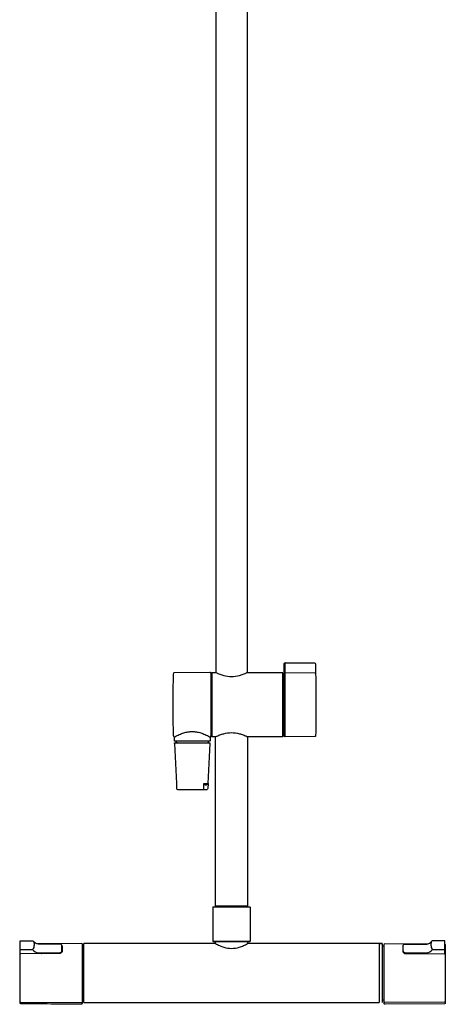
# Model space of a CAD drawing. Header units: millimetres. Extents: x -136 to 138, y -20 to 1247.
# Tile 1 of 8: x -136 to 138, y -20 to 613. Entities that reach past the tile are written whole.
import ezdxf

# ---------------------------------------------------------------- set-up
doc = ezdxf.new("R2010")
doc.units = ezdxf.units.MM
doc.header["$MEASUREMENT"] = 0
doc.layers.add('DETAIL', color=7, linetype='Continuous', true_color=0x000000)

# ---------------------------------------------------------------- blocks, each defined once
blk = doc.blocks.new('241500_f')
at = {"layer": 'DETAIL'}
for p, q in [((-10, 193.4), (-10, 764.79)), ((10, 764.79), (10, 193.4)), ((33.9, 193.77), (33.9, 199.15)), ((34.5, 199.65), (34.4, 199.65)), ((34.5, 151.95), (34.5, 199.7)), ((34.5, 199.7), (53.42, 199.53)), ((53.92, 199.05), (54.09, 192.47)), ((-13.9, 193.45), (-36.82, 193.25)), ((-13.3, 192.9), (-13.3, 152.68)), ((-13, 193.15), (-12.7, 193.45)), ((-13, 152.25), (-13, 193.15)), ((-12.7, 193.45), (-10.1, 193.45)), ((-12.7, 193.43), (-12.7, 151.95)), ((10.1, 193.45), (32.7, 193.45)), ((32.7, 193.45), (32.7, 151.95)), ((32.7, 193.45), (33, 193.15)), ((33, 193.15), (33, 152.25)), ((33.9, 193.77), (33.9, 192.81)), ((33.9, 152.5), (33.9, 192.78)), ((34.5, 193.28), (34.4, 193.28)), ((34.5, 193.32), (53.59, 193.17)), ((54.09, 192.47), (54.08, 192.52)), ((33.9, 189.51), (33, 189.51)), ((-12.7, 151.95), (-13, 152.25)), ((33, 152.25), (32.7, 151.95)), ((33, 155.89), (33.9, 155.89)), ((53.58, 152.12), (34.5, 151.95)), ((-36.8, 151.88), (-36.53, 152.01)), ((-36.8, 149.5), (-36.8, 151.88)), ((-36.77, 147.68), (-35.49, 122.01)), ((-25.3, 149.2), (-36.5, 149.2)), ((-36.27, 148.2), (-14.33, 148.2)), ((-35.6, 148.65), (-35.6, 148.9)), ((-34.74, 148.2), (-35.6, 148.65)), ((-35.58, 148.63), (-34.74, 148.2)), ((-14.12, 149.2), (-25.3, 149.2)), ((-15.11, 122.01), (-13.83, 147.68)), ((-15, 148.9), (-15, 148.2)), ((-13.8, 151.91), (-13.8, 149.5)), ((-10.35, 151.95), (-12.7, 151.95)), ((-10.35, 43), (-10.35, 151.95)), ((10.35, 151.95), (10.35, 43)), ((32.7, 151.95), (10.35, 151.95)), ((34.5, 152), (34.4, 152)), ((-35.49, 122.01), (-35.32, 118.67)), ((-17.75, 118.67), (-17.93, 122.01)), ((-17.93, 122.01), (-15.11, 122.01)), ((-16.9, 121.2), (-16.08, 121.2)), ((-15.12, 121.94), (-15.28, 118.67)), ((-15.11, 122.01), (-15.12, 121.91)), ((-35.01, 118.24), (-34.95, 118.22)), ((-34.81, 118.2), (-18.13, 118.2)), ((-18.13, 118.2), (-15.78, 118.2)), ((-12, 42.4), (-11.7, 42.7)), ((-12, 42.4), (-12, 20.5)), ((12, 42.4), (-12, 42.4)), ((-11.33, 42.7), (11.7, 42.7)), ((1.42, 43), (-10.35, 43)), ((-10.05, 42.7), (-10.35, 43)), ((10.35, 43), (10.05, 42.7)), ((11.7, 42.7), (12, 42.4)), ((12, 42.4), (12, 20.5)), ((-136.1, 12.24), (-136.1, 20.35)), ((-135.6, 20.83), (-128.14, 20.83)), ((-127.62, 20.63), (-127.48, 20.44)), ((-12, 20.5), (12, 20.5)), ((-11.7, 20.2), (-12, 20.5)), ((2.9, 20.2), (-11.7, 20.2)), ((-10.32, 18.97), (-10.32, 20.2)), ((10.32, 20.2), (10.32, 18.96)), ((12, 20.5), (11.7, 20.2)), ((128.84, 20.62), (128.69, 20.44)), ((136.82, 20.82), (129.36, 20.82)), ((137.32, 12.24), (137.32, 20.34)), ((-136.3, 18.16), (-136.3, -18.97)), ((-135.73, 15.17), (-127.97, 15.16)), ((-127.54, 15.79), (-127.61, 15.61)), ((-96.5, 19), (-124.8, 18.75)), ((-124.27, 13.06), (-111.1, 13.06)), ((-110.02, 18.55), (-123.5, 18.65)), ((-109.1, 14.35), (-109.1, 17.7)), ((-109.1, 13.53), (-109.1, 14.35)), ((-109, 17.39), (-109, 13.89)), ((-96, -19.37), (-96, 18.51)), ((-96, 16.91), (-95, 16.93)), ((-95, -19), (-95, 19)), ((-10.38, 19), (-95, 19)), ((97, 19), (10.39, 18.99)), ((95, 19), (95, -19)), ((95, 19), (97, 18.99)), ((97, 18.99), (97, -19)), ((97.2, 17.5), (98.22, 17.5)), ((98.22, -19.58), (98.22, 18.5)), ((98.72, 18.99), (126.05, 18.75)), ((110.22, 17.39), (110.22, 13.89)), ((110.32, 13.52), (110.32, 17.7)), ((111.24, 18.54), (124.72, 18.64)), ((112.32, 13.06), (125.49, 13.06)), ((128.76, 15.78), (128.82, 15.6)), ((129.19, 15.15), (136.95, 15.16)), ((137.52, 18.15), (137.52, -19.17)), ((-136.3, 12.35), (-136.31, 12.2)), ((-111, 12.54), (-135.8, 12.35)), ((-122.38, 12.49), (-122.43, 12.45)), ((112.22, 12.54), (137.02, 12.34)), ((123.6, 12.48), (123.64, 12.44)), ((137.52, 12.35), (137.52, 12.19)), ((-135.8, -18.64), (-96.5, -18.98)), ((-95, -16.93), (-96, -16.91)), ((-95, -19), (95, -19)), ((98.22, -17.5), (97.2, -17.5)), ((137.02, -18.65), (98.72, -18.99)), ((137.02, -19.67), (98.72, -20.08))]:
    blk.add_line(p, q, dxfattribs=at)
for centre, radius, start, end in [((34.4, 199.15), 0.5, 90.00033, 179.99967), ((-13.89, 192.85), 0.597, 4.32233, 90.49584), ((-13.4, 188.3), 0.4, 284.50209, 353.41863), ((-13.4, 157.1), 0.4, 8.52276, 75.50374), ((-35.9, 148.9), 0.3, 0.00254, 81.20413), ((-14.7, 148.9), 0.3, 93.90499, 179.99998), ((-13.53, 153.06), 1.19, 241.81221, 256.614), ((-17.42, 122), 0.44, 204.07041, 230.55381), ((-16.18, 123.38), 2.29, 228.4931, 251.72296), ((-16.8, 123.38), 2.29, 288.27759, 311.50723), ((-15.57, 122.01), 0.46, 310.04136, 332.25631), ((-15.61, 122.03), 0.5, 332.25631, 357.13818), ((-34.82, 118.7), 0.5, 182.89752, 271.07767), ((-18.2, 118.64), 0.444, 278.65952, 4.62311), ((125.04, 23.25), 4.61, 276.42178, 322.01005), ((129.27, 20.25), 0.575, 81.98118, 139.72323), ((136.83, 20.33), 0.489, 1.35136, 91.29044), ((-135.8, 18.16), 0.5, 126.86226, 179.99899), ((-135.76, 15.52), 0.359, 199.03721, 274.44002), ((-123.67, 18.44), 5.4, 217.33253, 263.61947), ((-110.21, 17.33), 1.24, 33.80952, 81.53853), ((-109.76, 17.7), 0.661, 0, 27.98682), ((-96.5, 18.5), 0.498, 1.2528, 90.49998), ((97.21, 17.7), 0.203, 180, 268.52938), ((110.42, 17.37), 0.204, 120.51866, 176.41974), ((124.97, 23.89), 5.26, 267.25105, 276.42178), ((124.89, 18.43), 5.4, 276.38053, 322.66747), ((129.64, 15.88), 0.862, 199.19856, 238.55733), ((136.98, 15.52), 0.359, 265.55998, 340.96279), ((-135.8, 11.84), 0.502, 90.67014, 180), ((-135.8, -18.14), 0.5, 179.94357, 269.51273), ((-135.8, -18.97), 0.5, 180.09238, 269.3824), ((-96.5, -18.48), 0.502, 270.01805, 352.12366), ((97.21, -17.7), 0.203, 91.47062, 180), ((240.5, 34889.89), 34911.38, 269.382402, 269.446904), ((-96.5, -19.37), 0.5, 269.4469, 359.99901)]:
    blk.add_arc(centre, radius, start, end, dxfattribs=at)
at = {"layer": 'DETAIL', "extrusion": (0, 0, -1)}
for centre, radius, start, end in [((-53.42, 199.03), 0.5, 90.50007, 178.32228), ((-662.39, 172.7), 700, 358.35729, 1.62999), ((-34.4, 192.78), 0.499, 0.1701, 90.16909), ((-53.58, 192.67), 0.499, 90.34891, 178.56286), ((845.49, 172.7), 899.8, 178.74086, 180.00014), ((845.9, 172.7), 900.2, 180.00014, 181.27914), ((37.1, 151.88), 0.3, 103.82653, 179.99819), ((-34.4, 152.5), 0.502, 270.26881, 0), ((-53.58, 152.62), 0.502, 181.31707, 269.55019), ((36.5, 149.5), 0.299, 269.71105, 0.17152), ((36.27, 147.7), 0.502, 0.2779, 90.00002), ((14.33, 147.7), 0.5, 89.81779, 179.99698), ((14.1, 149.5), 0.3, 179.91855, 273.11134), ((18.72, 121.39), 1, 141.87337, 154.41723), ((15.78, 118.7), 0.5, 182.85256, 269.9997), ((135.61, 20.34), 0.489, 1.35136, 91.29044), ((128.06, 20.26), 0.575, 81.98118, 139.72323), ((123.83, 23.25), 4.61, 276.42178, 322.01005), ((128.42, 15.89), 0.862, 199.19856, 238.55733), ((123.75, 23.9), 5.26, 267.25105, 276.42178), ((109.2, 17.38), 0.204, 120.51866, 176.41974), ((-98.71, 18.49), 0.498, 1.2528, 90.49998), ((-110.98, 17.7), 0.661, 0, 27.98682), ((-111.42, 17.32), 1.24, 33.80952, 81.53853), ((-137.02, 18.15), 0.5, 126.86125, 180), ((-137.01, 11.84), 0.502, 90.67014, 180), ((-98.72, -18.48), 0.502, 270.01805, 352.12366), ((-137.02, -18.15), 0.5, 179.97818, 269.50001), ((-98.72, -19.58), 0.5, 269.44592, 360), ((-137.02, -19.17), 0.5, 180.02324, 269.4003)]:
    blk.add_arc(centre, radius, start, end, dxfattribs=at)
at = {"layer": 'DETAIL'}
for points, knots in [([(-36.82, 193.25), (-36.9, 193.25), (-37.03, 193.25), (-37.21, 193.15), (-37.29, 193.01), (-37.31, 192.88), (-37.31, 192.81), (-37.31, 192.76)], [83.6511484, 83.6511484, 83.6511484, 83.6511484, 83.8820804, 84.0577392, 84.2331346, 84.3346412, 84.4614886, 84.4614886, 84.4614886, 84.4614886]), ([(-10.1, 193.45), (-9.92, 193.36), (-9.47, 193.15), (-8.6, 192.76), (-7.12, 192.15), (-4.26, 191.21), (0, 190.57), (4.26, 191.21), (7.1, 192.14), (8.58, 192.75), (9.37, 193.11), (9.84, 193.33), (10.02, 193.41), (10.1, 193.45)], [200.500127, 200.500127, 200.500127, 200.500127, 201.09072, 201.989335, 203.357275, 205.890192, 211.024075, 216.159897, 218.695169, 219.994129, 220.943741, 221.288954, 221.54801, 221.54801, 221.54801, 221.54801]), ([(-37.31, 152.63), (-37.31, 152.57), (-37.31, 152.46), (-37.25, 152.31), (-37.17, 152.23), (-37.09, 152.19), (-37.05, 152.18), (-37.03, 152.17)], [124.5901759, 124.5901759, 124.5901759, 124.5901759, 124.7744599, 124.9206953, 125.048385, 125.116127, 125.1866596, 125.1866596, 125.1866596, 125.1866596]), ([(-36.53, 152.01), (-36.05, 152.28), (-35.09, 152.8), (-33.65, 153.48), (-32.22, 154.07), (-30.81, 154.56), (-29.43, 154.93), (-28.27, 155.16), (-27.34, 155.28), (-26.42, 155.38), (-25.74, 155.39), (-25.3, 155.39)], [1.457579, 1.457579, 1.457579, 1.457579, 3.113455, 4.718716, 6.237931, 7.750137, 9.18764, 10.54776, 11.277837, 11.998018, 13.32134, 13.32134, 13.32134, 13.32134]), ([(-25.3, 155.39), (-24.86, 155.39), (-24.18, 155.38), (-23.26, 155.28), (-22.33, 155.16), (-21.18, 154.93), (-19.83, 154.57), (-18.42, 154.09), (-17, 153.5), (-15.52, 152.81), (-14.57, 152.29), (-14.09, 152.01)], [27.341672, 27.341672, 27.341672, 27.341672, 28.662827, 29.383749, 30.113535, 31.471891, 32.906548, 34.289254, 35.93266, 37.535581, 39.189854, 39.189854, 39.189854, 39.189854]), ([(-10.4, 151.95), (-10.12, 152.09), (-9.57, 152.35), (-8.6, 152.79), (-7.12, 153.4), (-4.26, 154.34), (0, 154.98), (4.26, 154.34), (7.1, 153.41), (8.58, 152.79), (9.37, 152.44), (9.95, 152.17), (10.23, 152.03), (10.45, 151.95)], [200.169526, 200.169526, 200.169526, 200.169526, 201.09072, 201.989335, 203.357275, 205.890192, 211.024075, 216.159897, 218.695169, 219.994129, 220.943741, 221.288954, 221.904595, 221.904595, 221.904595, 221.904595]), ([(-127.48, 20.44), (-127.16, 19.99), (-126.99, 19.38), (-126.99, 17.81), (-127.17, 16.87), (-127.54, 15.79)], [16.9334212, 16.9334212, 16.9334212, 16.9334212, 17.4028296, 17.4028296, 17.9027536, 17.9027536, 17.9027536, 17.9027536]), ([(128.69, 20.44), (128.37, 19.98), (128.21, 19.37), (128.21, 17.81), (128.39, 16.86), (128.76, 15.78)], [16.9334212, 16.9334212, 16.9334212, 16.9334212, 17.4028296, 17.4028296, 17.9027536, 17.9027536, 17.9027536, 17.9027536]), ([(-109, 13.89), (-109, 13.83), (-109.03, 13.67), (-109.18, 13.36), (-109.68, 12.83), (-110.44, 12.55), (-111, 12.54)], [3.5, 3.5, 3.5, 3.5, 3.983755, 4.545448, 5.206507, 6.887337, 6.887337, 6.887337, 6.887337]), ([(-10.38, 19), (-9.5, 18.51), (-7.73, 17.63), (-4.3, 16.34), (0, 15.62), (4.31, 16.34), (7.24, 17.44), (9.03, 18.27), (9.92, 18.74), (10.39, 18.99)], [0, 0, 0, 0, 3.04662, 5.931897, 10.962308, 15.9931, 18.879812, 20.326447, 21.913039, 21.913039, 21.913039, 21.913039]), ([(110.22, 13.89), (110.22, 13.82), (110.24, 13.66), (110.4, 13.35), (110.9, 12.82), (111.66, 12.54), (112.22, 12.54)], [3.5, 3.5, 3.5, 3.5, 3.983755, 4.545448, 5.206507, 6.887337, 6.887337, 6.887337, 6.887337])]:
    blk.add_open_spline(points, degree=3, knots=knots, dxfattribs=at)
for points, weights in [([(-12.7, 193.45), (-12.7, 193.46), (-12.7, 193.43)], [0.942937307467, 0.934107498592, 0.926149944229]), ([(-11.7, 42.7), (-11.73, 42.7), (-11.33, 42.7)], [0.91270613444, 0.946627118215, 1]), ([(10.35, 43), (10.57, 43), (1.42, 43)], [0.957810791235, 0.729989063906, 1]), ([(11.7, 20.2), (11.83, 20.2), (2.9, 20.2)], [0.92122110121, 0.754005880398, 1])]:
    blk.add_rational_spline(points, weights, degree=2, dxfattribs=at)
blk.add_rational_spline([(-13.3, 152.68), (-13.28, 152.32), (-13.62, 152.19), (-13.8, 152.11), (-13.8, 151.91)], [1, 0.809713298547, 1, 0.832669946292, 1], degree=2, knots=[4.5502178, 4.5502178, 4.5502178, 5.1789735, 5.1789735, 5.5313388, 5.5313388, 5.5313388], dxfattribs=at)
for points in [[(-111.1, 13.06), (-110, 13.06), (-109.1, 13.69), (-109.1, 14.35)], [(110.32, 14.35), (110.32, 13.68), (111.21, 13.06), (112.32, 13.06)]]:
    blk.add_open_spline(points, degree=3, dxfattribs=at)

msp = doc.modelspace()

# ---------------------------------------------------------------- block references
msp.add_blockref('241500_f', (0, 0))

doc.saveas('drawing.dxf')
